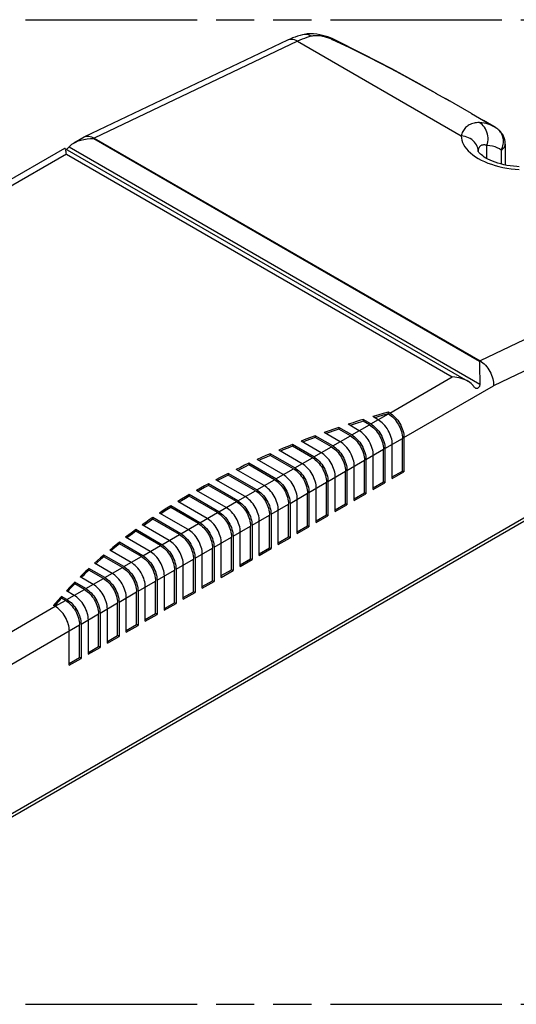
# Model space of a CAD drawing. Header units: millimetres. Extents: x 0 to 210, y 0 to 297.
# Tile 5 of 7: x 96 to 122, y 208 to 258. Entities that reach past the tile are written whole.
import ezdxf

# ---------------------------------------------------------------- set-up
doc = ezdxf.new("R2010")
doc.units = ezdxf.units.MM
doc.header["$LTSCALE"] = 19.36
doc.linetypes.add('PHANTOM', pattern=[0.8, 0.45, -0.05, 0.1, -0.05, 0.1, -0.05])
doc.layers.get('0').update_dxf_attribs({"linetype": 'CONTINUOUS'})
doc.layers.add('DEFAULT_3', color=7, linetype='PHANTOM')
doc.layers.add('Z_AXIS', color=7, linetype='CONTINUOUS')

msp = doc.modelspace()

# ---------------------------------------------------------------- linework, layer by layer
at = {"color": 7, "linetype": 'Continuous'}
for p, q in [((109.906, 256.639), (99.595, 251.728)), ((110.666, 256.915), (110.666, 256.915)), ((113.064, 256.25), (112.157, 256.681)), ((112.28, 256.668), (112.2, 256.705)), ((112.28, 256.668), (112.28, 256.668)), ((117.497, 253.91), (116.82, 254.288)), ((118.151, 253.539), (117.445, 253.939)), ((119.247, 252.91), (117.921, 253.671)), ((119.247, 252.911), (120.392, 252.249)), ((120.464, 252.205), (119.856, 252.558)), ((120.435, 252.224), (120.392, 252.249)), ((99.569, 251.714), (99.054, 251.417)), ((99.569, 251.714), (99.595, 251.728)), ((100.086, 251.669), (119.687, 240.353)), ((98.571, 251.138), (94.993, 249.072)), ((120.966, 251.363), (120.966, 250.301)), ((131.12, 237.517), (80.949, 208.551)), ((114.508, 237.363), (114.231, 237.523)), ((115.101, 237.705), (115.021, 237.752)), ((115.027, 237.663), (115.021, 237.666)), ((113.543, 236.806), (112.978, 237.132)), ((114.137, 237.149), (113.744, 237.376)), ((114.063, 237.106), (113.744, 237.29)), ((112.207, 236.034), (111.309, 236.553)), ((112.578, 236.249), (111.765, 236.718)), ((113.172, 236.591), (112.507, 236.976)), ((113.098, 236.549), (112.507, 236.89)), ((111.241, 235.477), (110.149, 236.107)), ((111.167, 235.434), (110.149, 236.022)), ((111.613, 235.691), (110.591, 236.281)), ((112.132, 235.991), (111.309, 236.467)), ((115.226, 234.377), (115.226, 236.12)), ((115.746, 234.762), (115.745, 236.419)), ((115.819, 236.462), (115.819, 234.719)), ((110.276, 234.92), (109.028, 235.64)), ((110.202, 234.877), (109.028, 235.555)), ((110.648, 235.134), (109.455, 235.823)), ((114.261, 233.819), (114.261, 235.563)), ((114.781, 234.205), (114.781, 235.863)), ((114.855, 235.906), (114.855, 234.162)), ((109.311, 234.362), (107.943, 235.152)), ((109.237, 234.32), (107.943, 235.067)), ((109.682, 234.577), (108.356, 235.343)), ((113.296, 233.262), (113.296, 235.005)), ((113.815, 233.648), (113.815, 235.305)), ((113.89, 235.348), (113.89, 233.605)), ((108.346, 233.805), (106.895, 234.643)), ((108.272, 233.762), (106.895, 234.557)), ((108.717, 234.02), (107.294, 234.841)), ((112.85, 233.091), (112.85, 234.748)), ((112.924, 234.791), (112.924, 233.048)), ((115.226, 234.462), (115.746, 234.762)), ((115.226, 234.376), (115.82, 234.72)), ((115.819, 234.719), (115.745, 234.762)), ((107.381, 233.248), (105.883, 234.113)), ((107.306, 233.205), (105.883, 234.027)), ((107.752, 233.462), (106.268, 234.319)), ((111.885, 232.533), (111.885, 234.191)), ((111.959, 234.234), (111.959, 232.491)), ((112.33, 232.705), (112.33, 234.448)), ((114.26, 233.819), (114.855, 234.162)), ((114.261, 233.905), (114.781, 234.205)), ((114.855, 234.162), (114.781, 234.205)), ((106.415, 232.691), (104.906, 233.562)), ((106.787, 232.905), (105.278, 233.776)), ((110.92, 231.976), (110.92, 233.634)), ((110.994, 233.677), (110.994, 231.933)), ((111.365, 232.148), (111.365, 233.891)), ((113.295, 233.262), (113.89, 233.605)), ((113.296, 233.348), (113.815, 233.648)), ((113.89, 233.605), (113.815, 233.648)), ((105.822, 232.348), (104.324, 233.213)), ((106.341, 232.648), (104.906, 233.476)), ((109.955, 231.419), (109.955, 233.076)), ((110.029, 233.119), (110.029, 231.376)), ((110.4, 231.59), (110.4, 233.334)), ((112.33, 232.791), (112.85, 233.091)), ((112.33, 232.705), (112.924, 233.048)), ((112.924, 233.048), (112.85, 233.091)), ((104.856, 231.791), (103.405, 232.628)), ((105.45, 232.133), (103.966, 232.99)), ((105.376, 232.091), (103.966, 232.905)), ((108.989, 230.862), (108.989, 232.519)), ((109.064, 232.562), (109.064, 230.819)), ((109.435, 231.033), (109.435, 232.776)), ((111.365, 232.233), (111.885, 232.533)), ((111.959, 232.491), (111.885, 232.533)), ((103.891, 231.233), (102.523, 232.023)), ((104.485, 231.576), (103.062, 232.398)), ((104.411, 231.533), (103.062, 232.312)), ((108.098, 232.005), (108.098, 230.262)), ((108.47, 230.476), (108.47, 232.219)), ((111.365, 232.147), (111.959, 232.491)), ((103.52, 231.019), (102.194, 231.785)), ((103.446, 230.976), (102.194, 231.699)), ((107.504, 229.919), (107.504, 231.662)), ((108.024, 230.304), (108.024, 231.962)), ((110.4, 231.676), (110.92, 231.976)), ((110.4, 231.59), (110.994, 231.933)), ((110.994, 231.933), (110.92, 231.976)), ((102.555, 230.462), (101.362, 231.15)), ((102.48, 230.419), (101.362, 231.065)), ((102.926, 230.676), (101.677, 231.397)), ((106.539, 229.361), (106.539, 231.105)), ((107.059, 229.747), (107.059, 231.405)), ((107.133, 231.448), (107.133, 229.704)), ((109.434, 231.033), (110.029, 231.376)), ((109.435, 231.119), (109.955, 231.419)), ((110.029, 231.376), (109.955, 231.419)), ((101.961, 230.119), (100.869, 230.749)), ((105.574, 228.804), (105.574, 230.547)), ((106.094, 229.19), (106.094, 230.847)), ((106.168, 230.89), (106.168, 229.147)), ((108.469, 230.476), (109.064, 230.819)), ((108.47, 230.562), (108.989, 230.862)), ((109.064, 230.819), (108.989, 230.862)), ((100.996, 229.561), (100.098, 230.08)), ((101.59, 229.904), (100.568, 230.494)), ((101.515, 229.862), (100.568, 230.409)), ((105.129, 228.633), (105.129, 230.29)), ((105.203, 230.333), (105.203, 228.59)), ((107.504, 230.004), (108.024, 230.304)), ((107.504, 229.918), (108.098, 230.262)), ((108.098, 230.262), (108.024, 230.304)), ((100.624, 229.347), (99.811, 229.817)), ((100.55, 229.304), (99.811, 229.731)), ((104.163, 228.075), (104.163, 229.733)), ((104.238, 229.776), (104.238, 228.033)), ((104.609, 228.247), (104.609, 229.99)), ((106.539, 229.447), (107.059, 229.747)), ((106.539, 229.361), (107.133, 229.704)), ((107.133, 229.704), (107.059, 229.747)), ((99.659, 228.79), (99.094, 229.116)), ((99.585, 228.747), (99.094, 229.031)), ((100.03, 229.004), (99.365, 229.388)), ((103.198, 227.518), (103.198, 229.176)), ((103.272, 229.219), (103.272, 227.475)), ((103.644, 227.69), (103.644, 229.433)), ((105.574, 228.89), (106.094, 229.19)), ((105.574, 228.804), (106.168, 229.147)), ((106.168, 229.147), (106.094, 229.19)), ((99.065, 228.447), (98.672, 228.674)), ((102.233, 226.961), (102.233, 228.618)), ((102.307, 228.661), (102.307, 226.918)), ((102.678, 227.132), (102.678, 228.876)), ((104.608, 228.247), (105.203, 228.59)), ((104.609, 228.333), (105.129, 228.633)), ((105.203, 228.59), (105.129, 228.633)), ((98.694, 228.233), (98.416, 228.393)), ((98.62, 228.19), (98.416, 228.307)), ((101.268, 226.404), (101.268, 228.061)), ((101.342, 228.104), (101.342, 226.361)), ((101.713, 226.575), (101.713, 228.318)), ((103.643, 227.689), (104.238, 228.033)), ((103.644, 227.775), (104.163, 228.075)), ((104.238, 228.033), (104.163, 228.075)), ((98.1, 227.89), (98.02, 227.936)), ((100.303, 225.846), (100.303, 227.504)), ((100.377, 227.547), (100.377, 225.804)), ((100.748, 226.018), (100.748, 227.761)), ((102.678, 227.218), (103.198, 227.518)), ((103.272, 227.475), (103.198, 227.518)), ((99.783, 225.461), (99.783, 227.204)), ((102.678, 227.132), (103.272, 227.475)), ((98.817, 224.903), (98.817, 226.646)), ((99.337, 225.289), (99.337, 226.947)), ((99.412, 226.99), (99.412, 225.246)), ((101.713, 226.661), (102.233, 226.961)), ((101.713, 226.575), (102.307, 226.918)), ((102.307, 226.918), (102.233, 226.961)), ((100.748, 226.104), (101.268, 226.404)), ((100.748, 226.018), (101.342, 226.361)), ((101.342, 226.361), (101.268, 226.404)), ((99.782, 225.46), (100.377, 225.804)), ((99.783, 225.546), (100.303, 225.846)), ((100.377, 225.804), (100.303, 225.846)), ((98.817, 224.989), (99.337, 225.289)), ((98.817, 224.903), (99.412, 225.246)), ((99.412, 225.246), (99.337, 225.289))]:
    msp.add_line(p, q, dxfattribs=at)
at = {"color": 9, "linetype": 'Continuous'}
for p, q in [((110.405, 256.584), (100.086, 251.669)), ((110.405, 256.584), (118.732, 251.777)), ((120.037, 250.624), (120.037, 251.291)), ((120.763, 251.053), (120.763, 250.347)), ((130.006, 245.268), (119.687, 240.353)), ((130.661, 243.992), (120.373, 239.092)), ((115.819, 236.462), (120.373, 239.092)), ((131.229, 237.757), (81.058, 208.791)), ((114.137, 237.149), (115.027, 237.663)), ((113.172, 236.591), (114.063, 237.106)), ((112.207, 236.034), (113.098, 236.549)), ((114.855, 235.906), (115.745, 236.419)), ((111.241, 235.477), (112.132, 235.991)), ((113.89, 235.348), (114.781, 235.863)), ((110.276, 234.92), (111.167, 235.434)), ((112.924, 234.791), (113.815, 235.305)), ((109.311, 234.362), (110.202, 234.877)), ((111.959, 234.234), (112.85, 234.748)), ((108.346, 233.805), (109.237, 234.32)), ((110.994, 233.677), (111.885, 234.191)), ((107.381, 233.248), (108.272, 233.762)), ((110.029, 233.119), (110.92, 233.634)), ((106.415, 232.691), (107.306, 233.205)), ((109.064, 232.562), (109.955, 233.076)), ((105.45, 232.133), (106.341, 232.648)), ((108.098, 232.005), (108.989, 232.519)), ((104.485, 231.576), (105.376, 232.091)), ((103.52, 231.019), (104.411, 231.533)), ((107.133, 231.448), (108.024, 231.962)), ((106.168, 230.89), (107.059, 231.405)), ((102.555, 230.462), (103.446, 230.976)), ((105.203, 230.333), (106.094, 230.847)), ((101.59, 229.904), (102.48, 230.419)), ((104.238, 229.776), (105.129, 230.29)), ((100.624, 229.347), (101.515, 229.862)), ((103.272, 229.219), (104.163, 229.733)), ((99.659, 228.79), (100.55, 229.304)), ((102.307, 228.661), (103.198, 229.176)), ((98.694, 228.233), (99.585, 228.747)), ((101.342, 228.104), (102.233, 228.618)), ((98.1, 227.89), (98.62, 228.19)), ((100.377, 227.547), (101.268, 228.061)), ((99.412, 226.99), (100.303, 227.504)), ((94.264, 224.018), (99.337, 226.947))]:
    msp.add_line(p, q, dxfattribs=at)
at = {"color": 7, "linetype": 'Continuous'}
for points in [[(110.666, 256.915), (110.54, 256.881), (110.414, 256.843), (110.287, 256.799), (110.16, 256.751), (110.033, 256.697), (109.906, 256.639)], [(112.2, 256.705), (112.079, 256.756), (111.953, 256.804), (111.82, 256.847), (111.682, 256.885), (111.538, 256.918), (111.386, 256.943), (111.23, 256.959), (111.068, 256.964), (110.907, 256.955), (110.757, 256.934), (110.666, 256.915)], [(117.407, 253.96), (116.593, 254.418), (115.204, 255.177), (113.753, 255.937), (112.28, 256.668)], [(116.82, 254.288), (116.16, 254.651), (115.462, 255.028), (114.714, 255.421), (113.917, 255.829), (113.064, 256.25)], [(120.542, 252.154), (120.504, 252.18), (120.435, 252.224)], [(120.591, 252.119), (120.57, 252.134), (120.549, 252.149), (120.542, 252.154)], [(120.628, 252.089), (120.62, 252.096), (120.591, 252.119)], [(120.966, 251.362), (120.965, 251.399), (120.957, 251.492), (120.939, 251.584), (120.913, 251.674), (120.878, 251.761), (120.834, 251.845), (120.783, 251.923), (120.724, 251.996), (120.659, 252.062), (120.628, 252.089)], [(99.595, 251.728), (99.623, 251.74), (99.682, 251.757), (99.744, 251.765), (99.809, 251.763), (99.876, 251.753), (99.945, 251.734), (100.015, 251.706), (100.086, 251.669)], [(121.666, 250.212), (121.55, 250.219), (121.38, 250.235), (121.213, 250.256), (121.049, 250.284), (120.889, 250.316), (120.735, 250.354), (120.588, 250.396), (120.449, 250.442), (120.318, 250.492), (120.197, 250.544), (120.086, 250.597), (119.986, 250.652), (119.898, 250.707), (119.821, 250.76), (119.756, 250.811), (119.703, 250.858), (119.662, 250.9), (119.63, 250.937), (119.608, 250.968), (119.594, 250.992), (119.591, 250.997)], [(119.687, 240.353), (119.757, 240.308), (119.826, 240.256), (119.894, 240.196), (119.959, 240.13), (120.022, 240.057), (120.081, 239.98), (120.135, 239.898), (120.185, 239.812), (120.23, 239.723), (120.27, 239.632), (120.303, 239.54), (120.331, 239.447), (120.352, 239.355), (120.366, 239.265), (120.373, 239.177), (120.373, 239.092)], [(115.027, 237.663), (115.098, 237.618), (115.167, 237.566), (115.235, 237.507), (115.302, 237.441), (115.365, 237.369), (115.426, 237.293), (115.482, 237.212), (115.535, 237.127), (115.582, 237.039), (115.624, 236.95), (115.66, 236.859), (115.69, 236.768), (115.714, 236.678), (115.731, 236.589), (115.741, 236.503), (115.745, 236.419)], [(115.101, 237.705), (115.172, 237.661), (115.241, 237.609), (115.31, 237.549), (115.376, 237.484), (115.44, 237.412), (115.5, 237.336), (115.557, 237.254), (115.609, 237.17), (115.656, 237.082), (115.698, 236.993), (115.734, 236.902), (115.765, 236.811), (115.788, 236.721), (115.805, 236.632), (115.816, 236.546), (115.819, 236.462)], [(114.063, 237.106), (114.133, 237.061), (114.203, 237.009), (114.271, 236.95), (114.337, 236.884), (114.401, 236.813), (114.462, 236.736), (114.518, 236.655), (114.57, 236.57), (114.618, 236.483), (114.66, 236.393), (114.696, 236.302), (114.726, 236.211), (114.75, 236.121), (114.767, 236.032), (114.777, 235.946), (114.781, 235.863)], [(114.137, 237.149), (114.208, 237.104), (114.277, 237.052), (114.345, 236.993), (114.412, 236.927), (114.475, 236.855), (114.536, 236.779), (114.592, 236.698), (114.645, 236.613), (114.692, 236.525), (114.734, 236.436), (114.77, 236.345), (114.8, 236.254), (114.824, 236.164), (114.841, 236.075), (114.851, 235.989), (114.855, 235.906)], [(115.226, 236.12), (115.222, 236.204), (115.212, 236.29), (115.195, 236.378), (115.171, 236.469), (115.141, 236.56), (115.105, 236.65), (115.063, 236.74), (115.016, 236.827), (114.964, 236.912), (114.907, 236.993), (114.847, 237.07), (114.783, 237.141), (114.717, 237.207), (114.648, 237.266), (114.579, 237.318), (114.508, 237.363)], [(113.098, 236.549), (113.168, 236.504), (113.238, 236.452), (113.306, 236.393), (113.372, 236.327), (113.436, 236.255), (113.496, 236.179), (113.553, 236.098), (113.605, 236.013), (113.652, 235.925), (113.694, 235.836), (113.731, 235.745), (113.761, 235.654), (113.784, 235.564), (113.802, 235.475), (113.812, 235.389), (113.815, 235.305)], [(113.172, 236.591), (113.243, 236.547), (113.312, 236.495), (113.38, 236.435), (113.447, 236.37), (113.51, 236.298), (113.571, 236.222), (113.627, 236.14), (113.679, 236.056), (113.727, 235.968), (113.769, 235.879), (113.805, 235.788), (113.835, 235.697), (113.859, 235.607), (113.876, 235.518), (113.886, 235.432), (113.89, 235.348)], [(114.261, 235.563), (114.257, 235.646), (114.247, 235.732), (114.23, 235.821), (114.206, 235.911), (114.176, 236.002), (114.14, 236.093), (114.098, 236.183), (114.051, 236.27), (113.998, 236.355), (113.942, 236.436), (113.881, 236.513), (113.818, 236.584), (113.751, 236.65), (113.683, 236.709), (113.614, 236.761), (113.543, 236.806)], [(112.207, 236.034), (112.277, 235.989), (112.347, 235.937), (112.415, 235.878), (112.481, 235.813), (112.545, 235.741), (112.605, 235.664), (112.662, 235.583), (112.714, 235.498), (112.761, 235.411), (112.803, 235.321), (112.84, 235.231), (112.87, 235.14), (112.893, 235.049), (112.911, 234.961), (112.921, 234.875), (112.924, 234.791)], [(113.296, 235.005), (113.292, 235.089), (113.282, 235.175), (113.265, 235.264), (113.241, 235.354), (113.211, 235.445), (113.175, 235.536), (113.133, 235.625), (113.085, 235.713), (113.033, 235.798), (112.977, 235.879), (112.916, 235.955), (112.852, 236.027), (112.786, 236.093), (112.718, 236.152), (112.649, 236.204), (112.578, 236.249)], [(112.33, 234.448), (112.327, 234.532), (112.317, 234.618), (112.299, 234.707), (112.276, 234.797), (112.246, 234.888), (112.209, 234.978), (112.167, 235.068), (112.12, 235.156), (112.068, 235.24), (112.011, 235.321), (111.951, 235.398), (111.887, 235.47), (111.821, 235.535), (111.753, 235.595), (111.683, 235.646), (111.613, 235.691)], [(112.132, 235.991), (112.203, 235.946), (112.272, 235.895), (112.341, 235.835), (112.407, 235.77), (112.471, 235.698), (112.531, 235.621), (112.588, 235.54), (112.64, 235.456), (112.687, 235.368), (112.729, 235.278), (112.765, 235.188), (112.796, 235.097), (112.819, 235.007), (112.836, 234.918), (112.847, 234.832), (112.85, 234.748)], [(111.365, 233.891), (111.362, 233.975), (111.351, 234.061), (111.334, 234.149), (111.311, 234.24), (111.28, 234.331), (111.244, 234.421), (111.202, 234.511), (111.155, 234.598), (111.103, 234.683), (111.046, 234.764), (110.986, 234.841), (110.922, 234.912), (110.856, 234.978), (110.787, 235.037), (110.718, 235.089), (110.648, 235.134)], [(111.167, 235.434), (111.238, 235.389), (111.307, 235.337), (111.376, 235.278), (111.442, 235.212), (111.506, 235.141), (111.566, 235.064), (111.623, 234.983), (111.675, 234.898), (111.722, 234.811), (111.764, 234.721), (111.8, 234.631), (111.83, 234.54), (111.854, 234.449), (111.871, 234.361), (111.881, 234.275), (111.885, 234.191)], [(111.241, 235.477), (111.312, 235.432), (111.381, 235.38), (111.45, 235.321), (111.516, 235.255), (111.58, 235.184), (111.64, 235.107), (111.697, 235.026), (111.749, 234.941), (111.796, 234.854), (111.838, 234.764), (111.874, 234.673), (111.905, 234.582), (111.928, 234.492), (111.945, 234.403), (111.956, 234.317), (111.959, 234.234)], [(110.4, 233.334), (110.397, 233.417), (110.386, 233.503), (110.369, 233.592), (110.345, 233.682), (110.315, 233.773), (110.279, 233.864), (110.237, 233.954), (110.19, 234.041), (110.138, 234.126), (110.081, 234.207), (110.021, 234.284), (109.957, 234.355), (109.891, 234.421), (109.822, 234.48), (109.753, 234.532), (109.682, 234.577)], [(110.202, 234.877), (110.273, 234.832), (110.342, 234.78), (110.41, 234.721), (110.477, 234.655), (110.54, 234.584), (110.601, 234.507), (110.657, 234.426), (110.71, 234.341), (110.757, 234.254), (110.799, 234.164), (110.835, 234.073), (110.865, 233.982), (110.889, 233.892), (110.906, 233.803), (110.916, 233.717), (110.92, 233.634)], [(110.276, 234.92), (110.347, 234.875), (110.416, 234.823), (110.485, 234.764), (110.551, 234.698), (110.615, 234.626), (110.675, 234.55), (110.732, 234.469), (110.784, 234.384), (110.831, 234.296), (110.873, 234.207), (110.909, 234.116), (110.939, 234.025), (110.963, 233.935), (110.98, 233.846), (110.99, 233.76), (110.994, 233.677)], [(109.435, 232.776), (109.431, 232.86), (109.421, 232.946), (109.404, 233.035), (109.38, 233.125), (109.35, 233.216), (109.314, 233.307), (109.272, 233.396), (109.225, 233.484), (109.172, 233.569), (109.116, 233.65), (109.055, 233.726), (108.992, 233.798), (108.925, 233.864), (108.857, 233.923), (108.788, 233.975), (108.717, 234.02)], [(109.237, 234.32), (109.308, 234.275), (109.377, 234.223), (109.445, 234.164), (109.511, 234.098), (109.575, 234.026), (109.636, 233.95), (109.692, 233.869), (109.744, 233.784), (109.792, 233.696), (109.834, 233.607), (109.87, 233.516), (109.9, 233.425), (109.924, 233.335), (109.941, 233.246), (109.951, 233.16), (109.955, 233.076)], [(109.311, 234.362), (109.382, 234.318), (109.451, 234.266), (109.519, 234.206), (109.586, 234.141), (109.649, 234.069), (109.71, 233.993), (109.766, 233.911), (109.819, 233.827), (109.866, 233.739), (109.908, 233.649), (109.944, 233.559), (109.974, 233.468), (109.998, 233.378), (110.015, 233.289), (110.025, 233.203), (110.029, 233.119)], [(108.272, 233.762), (108.342, 233.717), (108.412, 233.666), (108.48, 233.606), (108.546, 233.541), (108.61, 233.469), (108.67, 233.392), (108.727, 233.311), (108.779, 233.227), (108.826, 233.139), (108.868, 233.049), (108.905, 232.959), (108.935, 232.868), (108.958, 232.778), (108.976, 232.689), (108.986, 232.603), (108.989, 232.519)], [(108.346, 233.805), (108.417, 233.76), (108.486, 233.708), (108.554, 233.649), (108.621, 233.584), (108.684, 233.512), (108.745, 233.435), (108.801, 233.354), (108.853, 233.269), (108.901, 233.182), (108.943, 233.092), (108.979, 233.002), (109.009, 232.911), (109.033, 232.82), (109.05, 232.732), (109.06, 232.646), (109.064, 232.562)], [(107.306, 233.205), (107.377, 233.16), (107.446, 233.108), (107.515, 233.049), (107.581, 232.983), (107.645, 232.912), (107.705, 232.835), (107.762, 232.754), (107.814, 232.669), (107.861, 232.582), (107.903, 232.492), (107.939, 232.402), (107.97, 232.311), (107.993, 232.22), (108.01, 232.132), (108.021, 232.046), (108.024, 231.962)], [(107.381, 233.248), (107.451, 233.203), (107.521, 233.151), (107.589, 233.092), (107.655, 233.026), (107.719, 232.955), (107.779, 232.878), (107.836, 232.797), (107.888, 232.712), (107.936, 232.625), (107.977, 232.535), (108.014, 232.444), (108.044, 232.353), (108.067, 232.263), (108.085, 232.174), (108.095, 232.088), (108.098, 232.005)], [(108.47, 232.219), (108.466, 232.303), (108.456, 232.389), (108.439, 232.478), (108.415, 232.568), (108.385, 232.659), (108.349, 232.749), (108.307, 232.839), (108.259, 232.927), (108.207, 233.011), (108.151, 233.092), (108.09, 233.169), (108.026, 233.241), (107.96, 233.306), (107.892, 233.366), (107.823, 233.417), (107.752, 233.462)], [(106.341, 232.648), (106.412, 232.603), (106.481, 232.551), (106.55, 232.492), (106.616, 232.426), (106.68, 232.355), (106.74, 232.278), (106.797, 232.197), (106.849, 232.112), (106.896, 232.025), (106.938, 231.935), (106.974, 231.844), (107.004, 231.753), (107.028, 231.663), (107.045, 231.574), (107.055, 231.488), (107.059, 231.405)], [(106.415, 232.691), (106.486, 232.646), (106.556, 232.594), (106.624, 232.535), (106.69, 232.469), (106.754, 232.397), (106.814, 232.321), (106.871, 232.24), (106.923, 232.155), (106.97, 232.067), (107.012, 231.978), (107.048, 231.887), (107.079, 231.796), (107.102, 231.706), (107.119, 231.617), (107.13, 231.531), (107.133, 231.448)], [(107.504, 231.662), (107.501, 231.746), (107.491, 231.832), (107.473, 231.92), (107.45, 232.011), (107.42, 232.102), (107.383, 232.192), (107.341, 232.282), (107.294, 232.369), (107.242, 232.454), (107.185, 232.535), (107.125, 232.612), (107.061, 232.683), (106.995, 232.749), (106.927, 232.808), (106.857, 232.86), (106.787, 232.905)], [(105.376, 232.091), (105.447, 232.046), (105.516, 231.994), (105.584, 231.935), (105.651, 231.869), (105.714, 231.797), (105.775, 231.721), (105.831, 231.64), (105.884, 231.555), (105.931, 231.467), (105.973, 231.378), (106.009, 231.287), (106.039, 231.196), (106.063, 231.106), (106.08, 231.017), (106.09, 230.931), (106.094, 230.847)], [(105.45, 232.133), (105.521, 232.089), (105.59, 232.037), (105.659, 231.977), (105.725, 231.912), (105.789, 231.84), (105.849, 231.764), (105.906, 231.682), (105.958, 231.598), (106.005, 231.51), (106.047, 231.42), (106.083, 231.33), (106.113, 231.239), (106.137, 231.149), (106.154, 231.06), (106.164, 230.974), (106.168, 230.89)], [(106.539, 231.105), (106.536, 231.188), (106.525, 231.274), (106.508, 231.363), (106.485, 231.453), (106.454, 231.544), (106.418, 231.635), (106.376, 231.725), (106.329, 231.812), (106.277, 231.897), (106.22, 231.978), (106.16, 232.055), (106.096, 232.126), (106.03, 232.192), (105.961, 232.251), (105.892, 232.303), (105.822, 232.348)], [(104.411, 231.533), (104.482, 231.488), (104.551, 231.437), (104.619, 231.377), (104.686, 231.312), (104.749, 231.24), (104.81, 231.163), (104.866, 231.082), (104.918, 230.998), (104.966, 230.91), (105.008, 230.82), (105.044, 230.73), (105.074, 230.639), (105.098, 230.549), (105.115, 230.46), (105.125, 230.374), (105.129, 230.29)], [(104.485, 231.576), (104.556, 231.531), (104.625, 231.479), (104.693, 231.42), (104.76, 231.355), (104.823, 231.283), (104.884, 231.206), (104.94, 231.125), (104.993, 231.04), (105.04, 230.953), (105.082, 230.863), (105.118, 230.773), (105.148, 230.682), (105.172, 230.591), (105.189, 230.503), (105.199, 230.417), (105.203, 230.333)], [(105.574, 230.547), (105.571, 230.631), (105.56, 230.717), (105.543, 230.806), (105.519, 230.896), (105.489, 230.987), (105.453, 231.078), (105.411, 231.167), (105.364, 231.255), (105.312, 231.34), (105.255, 231.421), (105.195, 231.497), (105.131, 231.569), (105.065, 231.635), (104.996, 231.694), (104.927, 231.746), (104.856, 231.791)], [(103.52, 231.019), (103.591, 230.974), (103.66, 230.922), (103.728, 230.863), (103.795, 230.797), (103.858, 230.726), (103.919, 230.649), (103.975, 230.568), (104.027, 230.483), (104.075, 230.396), (104.117, 230.306), (104.153, 230.215), (104.183, 230.124), (104.207, 230.034), (104.224, 229.945), (104.234, 229.859), (104.238, 229.776)], [(104.609, 229.99), (104.605, 230.074), (104.595, 230.16), (104.578, 230.249), (104.554, 230.339), (104.524, 230.43), (104.488, 230.52), (104.446, 230.61), (104.399, 230.698), (104.346, 230.782), (104.29, 230.863), (104.229, 230.94), (104.166, 231.012), (104.099, 231.077), (104.031, 231.137), (103.962, 231.188), (103.891, 231.233)], [(103.644, 229.433), (103.64, 229.517), (103.63, 229.603), (103.613, 229.691), (103.589, 229.782), (103.559, 229.873), (103.523, 229.963), (103.481, 230.053), (103.433, 230.14), (103.381, 230.225), (103.325, 230.306), (103.264, 230.383), (103.201, 230.454), (103.134, 230.52), (103.066, 230.579), (102.997, 230.631), (102.926, 230.676)], [(103.446, 230.976), (103.516, 230.931), (103.586, 230.879), (103.654, 230.82), (103.72, 230.754), (103.784, 230.683), (103.844, 230.606), (103.901, 230.525), (103.953, 230.44), (104, 230.353), (104.042, 230.263), (104.079, 230.173), (104.109, 230.082), (104.132, 229.991), (104.15, 229.903), (104.16, 229.817), (104.163, 229.733)], [(102.678, 228.876), (102.675, 228.959), (102.665, 229.045), (102.648, 229.134), (102.624, 229.224), (102.594, 229.315), (102.557, 229.406), (102.515, 229.495), (102.468, 229.583), (102.416, 229.668), (102.359, 229.749), (102.299, 229.826), (102.235, 229.897), (102.169, 229.963), (102.101, 230.022), (102.031, 230.074), (101.961, 230.119)], [(102.48, 230.419), (102.551, 230.374), (102.62, 230.322), (102.689, 230.263), (102.755, 230.197), (102.819, 230.126), (102.879, 230.049), (102.936, 229.968), (102.988, 229.883), (103.035, 229.795), (103.077, 229.706), (103.113, 229.615), (103.144, 229.524), (103.167, 229.434), (103.184, 229.345), (103.195, 229.259), (103.198, 229.176)], [(102.555, 230.462), (102.625, 230.417), (102.695, 230.365), (102.763, 230.306), (102.829, 230.24), (102.893, 230.168), (102.953, 230.092), (103.01, 230.011), (103.062, 229.926), (103.11, 229.838), (103.152, 229.749), (103.188, 229.658), (103.218, 229.567), (103.242, 229.477), (103.259, 229.388), (103.269, 229.302), (103.272, 229.219)], [(101.713, 228.318), (101.71, 228.402), (101.699, 228.488), (101.682, 228.577), (101.659, 228.667), (101.628, 228.758), (101.592, 228.849), (101.55, 228.938), (101.503, 229.026), (101.451, 229.111), (101.394, 229.192), (101.334, 229.268), (101.27, 229.34), (101.204, 229.406), (101.136, 229.465), (101.066, 229.517), (100.996, 229.561)], [(101.515, 229.862), (101.586, 229.817), (101.655, 229.765), (101.724, 229.706), (101.79, 229.64), (101.854, 229.568), (101.914, 229.492), (101.971, 229.411), (102.023, 229.326), (102.07, 229.238), (102.112, 229.149), (102.148, 229.058), (102.178, 228.967), (102.202, 228.877), (102.219, 228.788), (102.229, 228.702), (102.233, 228.618)], [(101.59, 229.904), (101.66, 229.86), (101.73, 229.808), (101.798, 229.748), (101.864, 229.683), (101.928, 229.611), (101.988, 229.535), (102.045, 229.453), (102.097, 229.369), (102.144, 229.281), (102.186, 229.191), (102.222, 229.101), (102.253, 229.01), (102.276, 228.92), (102.293, 228.831), (102.304, 228.745), (102.307, 228.661)], [(100.748, 227.761), (100.745, 227.845), (100.734, 227.931), (100.717, 228.02), (100.693, 228.11), (100.663, 228.201), (100.627, 228.291), (100.585, 228.381), (100.538, 228.469), (100.486, 228.553), (100.429, 228.634), (100.369, 228.711), (100.305, 228.783), (100.239, 228.848), (100.17, 228.908), (100.101, 228.959), (100.03, 229.004)], [(100.55, 229.304), (100.621, 229.259), (100.69, 229.208), (100.758, 229.148), (100.825, 229.083), (100.888, 229.011), (100.949, 228.934), (101.005, 228.853), (101.058, 228.769), (101.105, 228.681), (101.147, 228.591), (101.183, 228.501), (101.213, 228.41), (101.237, 228.32), (101.254, 228.231), (101.264, 228.145), (101.268, 228.061)], [(100.624, 229.347), (100.695, 229.302), (100.764, 229.25), (100.833, 229.191), (100.899, 229.125), (100.963, 229.054), (101.023, 228.977), (101.08, 228.896), (101.132, 228.811), (101.179, 228.724), (101.221, 228.634), (101.257, 228.544), (101.287, 228.453), (101.311, 228.362), (101.328, 228.274), (101.339, 228.188), (101.342, 228.104)], [(99.585, 228.747), (99.656, 228.702), (99.725, 228.65), (99.793, 228.591), (99.86, 228.525), (99.923, 228.454), (99.984, 228.377), (100.04, 228.296), (100.092, 228.211), (100.14, 228.124), (100.182, 228.034), (100.218, 227.944), (100.248, 227.853), (100.272, 227.762), (100.289, 227.674), (100.299, 227.588), (100.303, 227.504)], [(99.659, 228.79), (99.73, 228.745), (99.799, 228.693), (99.867, 228.634), (99.934, 228.568), (99.997, 228.497), (100.058, 228.42), (100.114, 228.339), (100.167, 228.254), (100.214, 228.167), (100.256, 228.077), (100.292, 227.986), (100.322, 227.895), (100.346, 227.805), (100.363, 227.716), (100.373, 227.63), (100.377, 227.547)], [(98.62, 228.19), (98.69, 228.145), (98.76, 228.093), (98.828, 228.034), (98.894, 227.968), (98.958, 227.897), (99.018, 227.82), (99.075, 227.739), (99.127, 227.654), (99.174, 227.566), (99.216, 227.477), (99.253, 227.386), (99.283, 227.295), (99.306, 227.205), (99.324, 227.116), (99.334, 227.03), (99.337, 226.947)], [(98.694, 228.233), (98.765, 228.188), (98.834, 228.136), (98.902, 228.077), (98.969, 228.011), (99.032, 227.939), (99.093, 227.863), (99.149, 227.782), (99.201, 227.697), (99.249, 227.609), (99.291, 227.52), (99.327, 227.429), (99.357, 227.338), (99.381, 227.248), (99.398, 227.159), (99.408, 227.073), (99.412, 226.99)], [(99.783, 227.204), (99.779, 227.288), (99.769, 227.374), (99.752, 227.462), (99.728, 227.553), (99.698, 227.644), (99.662, 227.734), (99.62, 227.824), (99.573, 227.911), (99.52, 227.996), (99.464, 228.077), (99.403, 228.154), (99.34, 228.225), (99.273, 228.291), (99.205, 228.35), (99.136, 228.402), (99.065, 228.447)]]:
    msp.add_lwpolyline(points, dxfattribs=at)
at = {"color": 9, "linetype": 'Continuous'}
for points in [[(110.405, 256.584), (110.334, 256.621), (110.263, 256.649), (110.194, 256.668), (110.125, 256.677), (110.059, 256.678), (109.995, 256.669), (109.935, 256.652), (109.906, 256.639)], [(111.107, 256.84), (110.992, 256.809), (110.876, 256.774), (110.759, 256.733), (110.641, 256.688), (110.523, 256.639), (110.405, 256.584)], [(111.107, 256.84), (111.036, 256.876), (110.963, 256.903), (110.89, 256.921), (110.817, 256.929), (110.745, 256.928), (110.675, 256.917), (110.666, 256.915)], [(112.157, 256.681), (112.109, 256.702), (112.058, 256.723), (112.003, 256.744), (111.946, 256.764), (111.887, 256.783), (111.826, 256.8), (111.764, 256.816), (111.701, 256.83), (111.638, 256.842), (111.574, 256.852), (111.511, 256.86), (111.448, 256.865), (111.386, 256.868), (111.326, 256.867), (111.268, 256.865), (111.211, 256.859), (111.158, 256.851), (111.107, 256.84)], [(112.157, 256.681), (112.209, 256.685), (112.255, 256.678), (112.28, 256.668)], [(119.644, 252.451), (119.578, 252.451), (119.512, 252.447), (119.445, 252.439), (119.379, 252.427), (119.314, 252.41), (119.251, 252.389), (119.191, 252.365), (119.135, 252.337), (119.085, 252.308), (119.039, 252.275), (118.994, 252.239), (118.951, 252.199), (118.91, 252.155), (118.872, 252.106), (118.838, 252.056), (118.808, 252.003), (118.783, 251.948), (118.762, 251.892), (118.745, 251.835), (118.732, 251.777)], [(120.037, 251.291), (120.063, 251.385), (120.081, 251.481), (120.089, 251.579), (120.089, 251.678), (120.079, 251.776), (120.061, 251.872), (120.035, 251.966), (119.999, 252.055), (119.957, 252.139), (119.906, 252.217), (119.849, 252.288), (119.786, 252.351), (119.717, 252.406), (119.644, 252.451)], [(120.392, 252.249), (120.38, 252.256), (120.292, 252.302), (120.201, 252.342), (120.104, 252.377), (120.001, 252.406), (119.891, 252.428), (119.772, 252.444), (119.644, 252.451)], [(120.689, 252.026), (120.642, 252.075), (120.591, 252.119)], [(120.763, 251.053), (120.797, 251.127), (120.825, 251.202), (120.846, 251.277), (120.861, 251.351), (120.87, 251.427), (120.873, 251.501), (120.87, 251.576), (120.861, 251.648), (120.846, 251.719), (120.826, 251.787), (120.799, 251.852), (120.768, 251.914), (120.731, 251.972), (120.689, 252.026)], [(118.732, 251.777), (118.738, 251.668), (118.759, 251.558), (118.795, 251.448), (118.846, 251.338), (118.912, 251.228), (118.992, 251.121), (119.087, 251.016), (119.194, 250.914), (119.315, 250.817), (119.447, 250.723), (119.59, 250.635), (119.744, 250.551), (119.908, 250.474), (120.081, 250.402), (120.262, 250.336), (120.451, 250.277), (120.646, 250.224), (120.847, 250.179), (121.051, 250.142), (121.259, 250.112), (121.468, 250.09), (121.678, 250.076)], [(119.586, 251.002), (119.581, 251.086), (119.565, 251.168), (119.539, 251.248), (119.503, 251.326), (119.457, 251.4), (119.402, 251.469), (119.339, 251.533), (119.268, 251.591), (119.19, 251.642), (119.106, 251.685), (119.018, 251.721), (118.925, 251.748), (118.829, 251.767), (118.732, 251.777)], [(120.037, 251.291), (120, 251.302), (119.963, 251.311), (119.927, 251.317), (119.891, 251.32), (119.856, 251.319), (119.822, 251.316), (119.79, 251.31), (119.761, 251.3), (119.736, 251.289), (119.712, 251.275), (119.69, 251.259), (119.669, 251.24), (119.65, 251.217), (119.633, 251.192), (119.619, 251.164), (119.607, 251.135), (119.598, 251.104), (119.591, 251.071), (119.587, 251.037), (119.586, 251.002)], [(120.763, 251.053), (120.665, 251.119), (120.559, 251.175), (120.447, 251.222), (120.325, 251.257), (120.188, 251.28), (120.037, 251.291)], [(120.763, 251.053), (120.815, 251.091), (120.86, 251.131), (120.896, 251.172), (120.925, 251.215), (120.946, 251.26), (120.96, 251.305), (120.965, 251.351), (120.966, 251.362)]]:
    msp.add_lwpolyline(points, dxfattribs=at)
at = {"color": 7, "linetype": 'Continuous'}
msp.add_ellipse((98.1, 227.061), major_axis=(-0.507, 0.879), ratio=0.577015, start_param=-2.355891, end_param=-0.785094, dxfattribs=at)
at = {"layer": 'DEFAULT_3', "color": 7, "linetype": 'PHANTOM'}
for p, q in [((50.129, 257.68), (150.129, 257.68)), ((50.129, 207.68), (150.129, 207.68))]:
    msp.add_line(p, q, dxfattribs=at)
at = {"layer": 'Z_AXIS', "color": 9, "linetype": 'Continuous'}
for p, q in [((100.086, 251.669), (100.061, 251.655)), ((100.061, 251.655), (119.662, 240.339)), ((98.675, 250.855), (95.5, 249.022)), ((98.675, 250.855), (118.276, 239.538)), ((119.662, 240.339), (119.687, 240.353)), ((115.101, 237.705), (118.276, 239.538)), ((94.932, 226.061), (98.1, 227.89))]:
    msp.add_line(p, q, dxfattribs=at)
at = {"layer": 'Z_AXIS', "color": 7, "linetype": 'Continuous'}
for p, q in [((98.594, 251.139), (119.058, 239.324)), ((98.805, 251.224), (119.67, 239.178)), ((114.493, 237.601), (114.231, 237.523)), ((114.493, 237.515), (114.329, 237.467)), ((114.757, 237.677), (114.493, 237.601)), ((114.757, 237.591), (114.493, 237.515)), ((115.021, 237.752), (114.757, 237.677)), ((115.021, 237.666), (114.757, 237.591)), ((115.021, 237.752), (115.021, 237.666)), ((113.232, 237.129), (113.073, 237.077)), ((113.744, 237.376), (113.744, 237.29)), ((111.309, 236.553), (111.068, 236.463)), ((111.309, 236.553), (111.309, 236.467)), ((112.011, 236.805), (111.765, 236.718)), ((112.011, 236.719), (111.857, 236.665)), ((112.258, 236.891), (112.011, 236.805)), ((112.258, 236.805), (112.011, 236.719)), ((112.507, 236.976), (112.258, 236.891)), ((112.507, 236.89), (112.258, 236.805)), ((112.507, 236.976), (112.507, 236.89)), ((109.917, 236.014), (109.685, 235.919)), ((110.149, 236.107), (109.917, 236.014)), ((110.149, 236.022), (109.917, 235.928)), ((110.149, 236.107), (110.149, 236.022)), ((110.829, 236.373), (110.591, 236.281)), ((110.829, 236.287), (110.68, 236.23)), ((111.068, 236.463), (110.829, 236.373)), ((111.068, 236.377), (110.829, 236.287)), ((111.309, 236.467), (111.068, 236.377)), ((108.803, 235.542), (108.579, 235.443)), ((109.028, 235.64), (108.803, 235.542)), ((109.028, 235.555), (108.803, 235.456)), ((109.028, 235.64), (109.028, 235.555)), ((109.685, 235.919), (109.455, 235.823)), ((109.685, 235.833), (109.541, 235.773)), ((109.917, 235.928), (109.685, 235.833)), ((107.725, 235.05), (107.509, 234.946)), ((107.943, 235.152), (107.725, 235.05)), ((107.943, 235.067), (107.725, 234.964)), ((107.943, 235.152), (107.943, 235.067)), ((108.579, 235.443), (108.356, 235.343)), ((108.579, 235.357), (108.439, 235.294)), ((108.803, 235.456), (108.579, 235.357)), ((106.684, 234.536), (106.475, 234.428)), ((106.895, 234.643), (106.684, 234.536)), ((106.895, 234.557), (106.684, 234.45)), ((106.895, 234.643), (106.895, 234.557)), ((107.509, 234.946), (107.294, 234.841)), ((107.509, 234.86), (107.374, 234.795)), ((107.725, 234.964), (107.509, 234.86)), ((105.68, 234.001), (105.478, 233.889)), ((105.883, 234.113), (105.68, 234.001)), ((105.883, 234.027), (105.68, 233.916)), ((105.883, 234.113), (105.883, 234.027)), ((106.475, 234.428), (106.268, 234.319)), ((106.475, 234.342), (106.345, 234.274)), ((106.684, 234.45), (106.475, 234.342)), ((104.906, 233.562), (104.906, 233.476)), ((105.478, 233.889), (105.278, 233.776)), ((105.478, 233.804), (105.353, 233.733)), ((105.68, 233.916), (105.478, 233.804)), ((104.516, 233.33), (104.324, 233.213)), ((104.516, 233.244), (104.396, 233.171)), ((104.711, 233.361), (104.516, 233.244)), ((104.906, 233.476), (104.711, 233.361)), ((103.591, 232.75), (103.405, 232.628)), ((103.591, 232.664), (103.475, 232.588)), ((103.778, 232.87), (103.591, 232.75)), ((103.778, 232.785), (103.591, 232.664)), ((103.966, 232.99), (103.778, 232.87)), ((103.966, 232.905), (103.778, 232.785)), ((103.966, 232.99), (103.966, 232.905)), ((102.701, 232.149), (102.523, 232.023)), ((102.701, 232.063), (102.59, 231.985)), ((102.881, 232.274), (102.701, 232.149)), ((102.881, 232.188), (102.701, 232.063)), ((103.062, 232.398), (102.881, 232.274)), ((103.062, 232.312), (102.881, 232.188)), ((103.062, 232.398), (103.062, 232.312)), ((101.848, 231.527), (101.677, 231.397)), ((102.02, 231.656), (101.848, 231.527)), ((102.02, 231.57), (101.848, 231.441)), ((102.194, 231.785), (102.02, 231.656)), ((102.194, 231.699), (102.02, 231.57)), ((102.194, 231.785), (102.194, 231.699)), ((101.196, 231.017), (101.031, 230.884)), ((101.362, 231.15), (101.196, 231.017)), ((101.362, 231.065), (101.196, 230.932)), ((101.362, 231.15), (101.362, 231.065)), ((101.848, 231.441), (101.741, 231.36)), ((101.031, 230.884), (100.869, 230.749)), ((101.031, 230.798), (100.93, 230.714)), ((101.196, 230.932), (101.031, 230.798)), ((100.252, 230.219), (100.098, 230.08)), ((100.252, 230.133), (100.156, 230.046)), ((100.409, 230.357), (100.252, 230.219)), ((100.409, 230.271), (100.252, 230.133)), ((100.568, 230.494), (100.409, 230.357)), ((100.568, 230.409), (100.409, 230.271)), ((100.568, 230.494), (100.568, 230.409)), ((99.811, 229.817), (99.811, 229.731)), ((99.094, 229.116), (99.094, 229.031)), ((98.741, 228.662), (98.724, 228.644)), ((98.416, 228.393), (98.416, 228.307)), ((98.085, 227.927), (98.069, 227.908))]:
    msp.add_line(p, q, dxfattribs=at)
for points in [[(99.049, 251.414), (99.151, 251.468), (99.273, 251.52), (99.408, 251.565), (99.558, 251.603), (99.719, 251.632), (99.887, 251.65), (100.061, 251.655)], [(98.593, 251.139), (98.588, 251.141), (98.577, 251.141), (98.572, 251.139)], [(98.675, 250.855), (98.664, 250.921), (98.653, 250.977), (98.642, 251.025), (98.632, 251.065), (98.621, 251.096), (98.61, 251.119), (98.599, 251.134), (98.593, 251.139)], [(98.672, 251.093), (98.686, 251.104), (98.707, 251.122), (98.727, 251.141), (98.748, 251.162), (98.768, 251.183), (98.787, 251.203), (98.805, 251.224)], [(98.805, 251.224), (98.872, 251.288), (98.951, 251.351), (99.049, 251.414)], [(119.662, 240.339), (119.663, 240.232), (119.664, 240.117), (119.67, 239.178)], [(119.059, 239.323), (119.01, 239.35), (118.923, 239.392), (118.829, 239.429), (118.729, 239.462), (118.623, 239.49), (118.511, 239.512), (118.396, 239.529), (118.276, 239.538)], [(119.327, 239.104), (119.281, 239.155), (119.227, 239.205), (119.163, 239.256), (119.091, 239.304), (119.059, 239.323)], [(119.451, 238.966), (119.432, 238.98), (119.413, 238.997), (119.394, 239.019)], [(119.67, 239.178), (119.67, 239.147), (119.667, 239.116), (119.661, 239.088), (119.652, 239.061), (119.64, 239.037), (119.626, 239.015), (119.611, 238.996), (119.593, 238.98), (119.575, 238.967), (119.555, 238.958), (119.535, 238.952), (119.515, 238.949), (119.494, 238.951), (119.473, 238.956), (119.451, 238.966)], [(113.36, 237.255), (113.232, 237.214), (112.978, 237.132)], [(113.744, 237.29), (113.616, 237.25), (113.488, 237.21), (113.232, 237.129)], [(113.744, 237.376), (113.616, 237.336), (113.36, 237.255)], [(104.906, 233.562), (104.808, 233.504), (104.711, 233.446), (104.516, 233.33)], [(99.811, 229.817), (99.736, 229.746), (99.661, 229.674), (99.586, 229.603), (99.512, 229.532), (99.438, 229.46), (99.365, 229.388)], [(99.811, 229.731), (99.736, 229.66), (99.661, 229.589), (99.586, 229.517), (99.512, 229.446), (99.438, 229.374), (99.42, 229.357)], [(99.094, 229.116), (99.022, 229.043), (98.951, 228.969), (98.881, 228.896), (98.811, 228.822), (98.741, 228.748), (98.672, 228.674)], [(99.094, 229.031), (99.022, 228.957), (98.951, 228.884), (98.881, 228.81), (98.811, 228.736), (98.741, 228.662)], [(98.416, 228.393), (98.349, 228.317), (98.282, 228.241), (98.216, 228.165), (98.15, 228.089), (98.085, 228.012), (98.02, 227.936)], [(98.416, 228.307), (98.349, 228.231), (98.282, 228.155), (98.216, 228.079), (98.15, 228.003), (98.085, 227.927)]]:
    msp.add_lwpolyline(points, dxfattribs=at)
msp.add_ellipse((118.899, 239.069), major_axis=(-0.735, 0.744), ratio=0.325623, start_param=-1.946604, end_param=-1.837653, dxfattribs=at)

doc.saveas('drawing.dxf')
